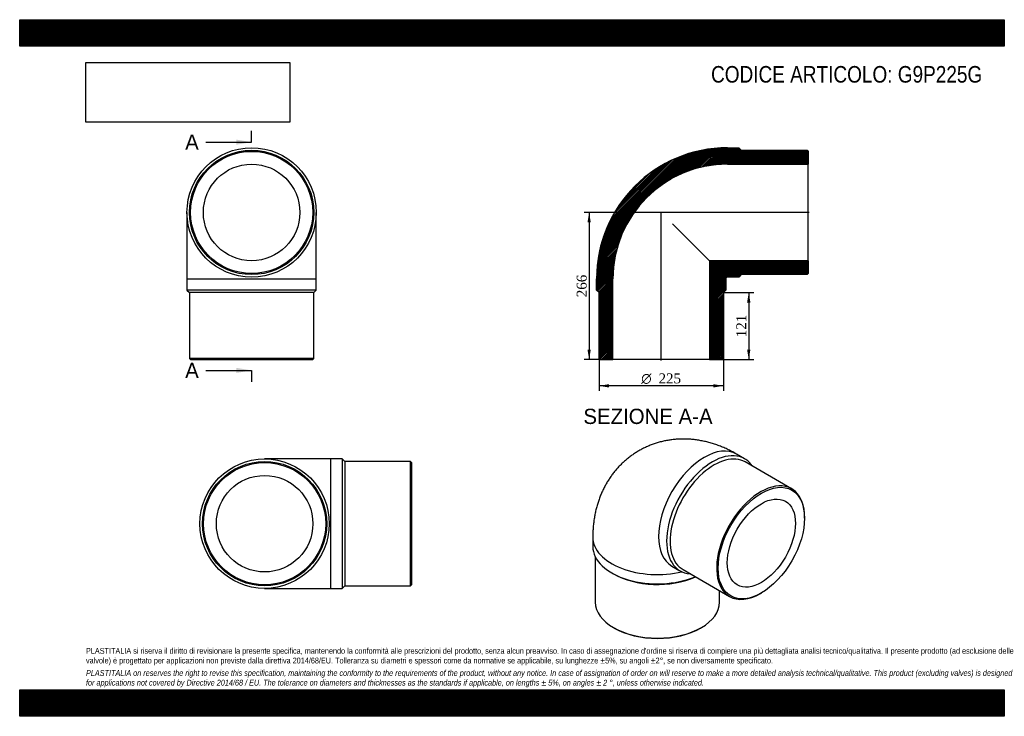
# Model space of a CAD drawing. Header units: millimetres. Extents: x 0 to 1782, y 0 to 1260.
import ezdxf
from ezdxf.enums import TextEntityAlignment as Align
from ezdxf.lldxf.tags import DXFTag

# ---------------------------------------------------------------- set-up
doc = ezdxf.new("R2010")
doc.units = ezdxf.units.MM
doc.header["$LTSCALE"] = 6
for name, color, linetype in [('Default', 7, 'Continuous'), ('DV4_Default', 7, 'Continuous'), ('G9P225G', 7, 'Continuous')]:
    doc.layers.add(name, color=color, linetype=linetype)
doc.styles.add('SEACAD_Solid_Edge_ANSI', font='seans.ttf')
doc.styles.add('SEACAD_Solid_Edge_ANSI1_Symbols', font='semeca1.ttf')
doc.styles.add('SEACAD_Times_New_Roman', font='times.ttf')
tags = doc.linetypes.add('CENTER2', pattern=[28.575, 19.05, -3.175, 3.175, -3.175]).pattern_tags.tags
tags[10:11] = [DXFTag(74, 4), DXFTag(75, 0), DXFTag(340, '0'), DXFTag(46, 0.0), DXFTag(50, 0.0), DXFTag(44, 0.0), DXFTag(45, 0.0)]
tags[8:9] = [DXFTag(74, 4), DXFTag(75, 0), DXFTag(340, '0'), DXFTag(46, 0.0), DXFTag(50, 0.0), DXFTag(44, 0.0), DXFTag(45, 0.0)]
tags[6:7] = [DXFTag(74, 4), DXFTag(75, 0), DXFTag(340, '0'), DXFTag(46, 0.0), DXFTag(50, 0.0), DXFTag(44, 0.0), DXFTag(45, 0.0)]
tags[4:5] = [DXFTag(74, 4), DXFTag(75, 0), DXFTag(340, '0'), DXFTag(46, 0.0), DXFTag(50, 0.0), DXFTag(44, 0.0), DXFTag(45, 0.0)]
doc.dimstyles.new('ANSImm', dxfattribs={"dimtxt": 18, "dimasz": 18, "dimexe": 9, "dimexo": 0, "dimgap": 4.5, "dimtad": 1, "dimdsep": 46, "dimtxsty": 'SEACAD_Times_New_Roman', "dimblk1": '_SE_FILLED', "dimblk2": '_SE_FILLED', "dimsah": 1, "dimcen": 9, "dimazin": 0, "dimtfac": 0.85, "dimtdec": 3, "dimtofl": 0, "dimtmove": 0, "dimatfit": 3, "dimfxl": 1, "dimarcsym": 0})
picture_1 = doc.add_image_def('image1.jpg', size_in_pixel=(4302, 1260))

# ---------------------------------------------------------------- blocks, each defined once
blk = doc.blocks.new('SE')
at = {"layer": 'G9P225G', "color": 7, "linetype": 'Continuous'}
for p, q in [((302.8, 911.4), (302.8, 791.4)), ((536.8, 791.4), (536.8, 911.4)), ((302.8, 791.4), (536.8, 791.4)), ((302.8, 791.4), (302.8, 770.9)), ((536.8, 770.9), (536.8, 791.4)), ((536.8, 770.9), (302.8, 770.9)), ((302.8, 770.9), (307.3, 766.4)), ((532.3, 766.4), (307.3, 766.4)), ((307.3, 766.4), (307.3, 647.4)), ((532.3, 766.4), (536.8, 770.9)), ((532.3, 647.4), (532.3, 766.4)), ((532.3, 647.4), (307.3, 647.4)), ((307.3, 647.4), (309.3, 645.4)), ((309.3, 645.4), (530.3, 645.4)), ((530.3, 645.4), (532.3, 647.4))]:
    blk.add_line(p, q, dxfattribs=at)
for radius in [117, 112.5, 110.5, 87.3]:
    blk.add_circle((419.8, 911.4), radius, dxfattribs=at)
blk = doc.blocks.new('SE1')
at = {"layer": 'G9P225G', "color": 7, "linetype": 'Continuous'}
for p, q in [((1312, 465.9), (1297.5, 474.3)), ((1397.1, 411.6), (1313, 460.2)), ((1420.4, 358.4), (1420.4, 360.1)), ((1037.2, 323.9), (1037.2, 307.2)), ((1041.7, 288.7), (1041.7, 206.4)), ((1180.5, 271.6), (1195, 263.2)), ((1071.5, 259.4), (1074.6, 257.6)), ((1200.5, 265.3), (1284.6, 216.7)), ((1266.7, 206.4), (1266.7, 227.1)), ((1340.9, 222.3), (1342.3, 223.1)), ((1074.6, 160.4), (1076.1, 159.6)), ((1232.3, 159.6), (1233.7, 160.4))]:
    blk.add_line(p, q, dxfattribs=at)
for centre, major_axis, start_param, end_param in [((1239, 372.9), (-58.5, -101.3), 3.141593, 6.283185), ((1253.5, 364.6), (58.5, 101.3), 0, 3.419839), ((1256.7, 362.7), (56.2, 97.4), 0, 3.141593), ((1253.5, 364.6), (58.5, 101.3), 6.004938, 6.283185), ((1340.9, 314.1), (-56.2, -97.4), 2.356194, 6.283185), ((1154.2, 323.9), (-117, 0), 6.282705, 6.283185), ((1154.2, 323.9), (-117, 0), 0, 1.959734), ((1154.2, 307.2), (117, 0), 3.141593, 5.338144), ((1154.2, 303.5), (112.5, 0), 3.926991, 5.372132), ((1340.9, 314.1), (-56.2, -97.4), 0, 0.785398), ((1154.2, 206.4), (112.5, 0), 3.141593, 6.283185), ((1154.2, 204.7), (-110.5, 0), 0.785398, 2.356195)]:
    blk.add_ellipse(centre, major_axis=major_axis, ratio=0.57735, start_param=start_param, end_param=end_param, dxfattribs=at)
for major_axis in [(55.2, 95.7), (43.6, 75.6)]:
    blk.add_ellipse((1342.3, 313.3), major_axis=major_axis, ratio=0.57735, dxfattribs=at)
blk.add_open_spline([(1297.5, 474.3), (1295.7, 475.3), (1291.7, 477.6), (1284.5, 481.3), (1276.4, 485.1), (1268.2, 488.5), (1259.9, 491.5), (1251.6, 494.2), (1243.4, 496.4), (1235.1, 498.2), (1226.8, 499.6), (1218.6, 500.7), (1210.5, 501.3), (1202.4, 501.6), (1194.3, 501.4), (1186.4, 500.9), (1178.6, 500), (1170.8, 498.8), (1163.2, 497.2), (1155.7, 495.2), (1148.4, 492.9), (1141.2, 490.3), (1134.2, 487.3), (1127.3, 484), (1120.7, 480.4), (1114.2, 476.4), (1108, 472.2), (1101.9, 467.7), (1096.1, 462.9), (1090.6, 457.8), (1085.2, 452.5), (1080.1, 446.9), (1075.3, 441.1), (1070.8, 435.1), (1066.5, 428.8), (1062.5, 422.3), (1058.7, 415.6), (1055.3, 408.7), (1052.1, 401.6), (1049.2, 394.3), (1046.6, 386.8), (1044.3, 379.1), (1042.3, 371.2), (1040.7, 363.2), (1039.3, 355), (1038.3, 346.6), (1037.6, 338.2), (1037.2, 330.4), (1037.2, 326), (1037.2, 323.9)], degree=3, knots=[0, 0, 0, 0, 0.015498, 0.039736, 0.063899, 0.087857, 0.111576, 0.135034, 0.158218, 0.181122, 0.203749, 0.226107, 0.24821, 0.270072, 0.29171, 0.313142, 0.334385, 0.355456, 0.376372, 0.39715, 0.417806, 0.438356, 0.458813, 0.479194, 0.499511, 0.519781, 0.540014, 0.560223, 0.580423, 0.600629, 0.620856, 0.641121, 0.661439, 0.681829, 0.702309, 0.722896, 0.743612, 0.764475, 0.785506, 0.806726, 0.828152, 0.849805, 0.871699, 0.893847, 0.916256, 0.938928, 0.961857, 0.98503, 1, 1, 1, 1], dxfattribs=at)
blk = doc.blocks.new('SE2')
at = {"layer": 'G9P225G', "color": 7, "linetype": 'Continuous'}
for p, q in [((563.3, 465.4), (443.3, 465.4)), ((563.3, 231.4), (563.3, 465.4)), ((583.8, 465.4), (563.3, 465.4)), ((583.8, 465.4), (583.8, 231.4)), ((588.3, 460.9), (583.8, 465.4)), ((588.3, 460.9), (588.3, 235.9)), ((707.3, 460.9), (588.3, 460.9)), ((707.3, 235.9), (707.3, 460.9)), ((709.3, 458.9), (707.3, 460.9)), ((709.3, 458.9), (709.3, 237.9)), ((583.8, 231.4), (588.3, 235.9)), ((588.3, 235.9), (707.3, 235.9)), ((707.3, 235.9), (709.3, 237.9)), ((443.3, 231.4), (563.3, 231.4)), ((563.3, 231.4), (583.8, 231.4))]:
    blk.add_line(p, q, dxfattribs=at)
for radius in [117, 112.5, 110.5, 87.3]:
    blk.add_circle((443.3, 348.4), radius, dxfattribs=at)
blk = doc.blocks.new('SE4')
at = {"color": 7, "linetype": 'Continuous', "style": 'SEACAD_Solid_Edge_ANSI'}
blk.add_text('A', height=27.6, dxfattribs=at).set_placement((299.5, 1052.3), align=Align.TOP_LEFT)
blk = doc.blocks.new('SE5')
at = {"color": 7, "linetype": 'Continuous', "style": 'SEACAD_Solid_Edge_ANSI'}
blk.add_text('A', height=27.6, dxfattribs=at).set_placement((299.5, 639.5), align=Align.TOP_LEFT)
blk = doc.blocks.new('SEANNOT_GROUP')
at = {"linetype": 'Continuous'}
blk.add_hatch(color=7, dxfattribs=at).paths.add_polyline_path([(392.2, 1033.9), (419.8, 1038.5), (392.2, 1043.1)])
at = {"color": 7, "linetype": 'Continuous'}
blk.add_lwpolyline([(337, 1038.5), (419.8, 1038.5)], dxfattribs=at)
blk = doc.blocks.new('SEANNOT_GROUP1')
at = {"linetype": 'Continuous'}
blk.add_hatch(color=7, dxfattribs=at).paths.add_polyline_path([(392.2, 621.1), (419.8, 625.7), (392.2, 630.3)])
at = {"color": 7, "linetype": 'Continuous'}
blk.add_lwpolyline([(337, 625.7), (419.8, 625.7)], dxfattribs=at)
blk = doc.blocks.new('SE3')
at = {"layer": 'Default', "color": 7, "linetype": 'CENTER2'}
for p, q in [((419.8, 1038.5), (419.8, 1059.2)), ((419.8, 625.7), (419.8, 605))]:
    blk.add_line(p, q, dxfattribs=at)
at = {"layer": 'Default', "color": 7, "linetype": 'CENTER2', "const_width": 0.0001}
blk.add_lwpolyline([(419.8, 1038.5), (419.8, 625.7)], dxfattribs=at)
at = {"layer": 'Default'}
for name in ['SE4', 'SEANNOT_GROUP', 'SE5', 'SEANNOT_GROUP1']:
    blk.add_blockref(name, (0, 0), dxfattribs=at)
blk = doc.blocks.new('SE6')
at = {"layer": 'G9P225G', "linetype": 'Continuous'}
h = blk.add_hatch(dxfattribs=at)
h.set_pattern_fill('LINE', scale=0.629921, angle=45, style=0)
edge = h.paths.add_edge_path()
edge.add_line((1050.5, 645.4), (1073.7, 645.4))
edge.add_line((1073.7, 645.4), (1073.7, 791.4))
edge.add_arc((1281, 791.4), 207.3, 90, 180, ccw=False)
edge.add_line((1281, 998.7), (1427, 998.7))
edge.add_line((1427, 998.7), (1427, 1021.9))
edge.add_line((1427, 1021.9), (1425, 1023.9))
edge.add_line((1425, 1023.9), (1306, 1023.9))
edge.add_line((1306, 1023.9), (1301.5, 1028.4))
edge.add_line((1301.5, 1028.4), (1281, 1028.4))
edge.add_arc((1281, 791.4), 237, 90, 180)
edge.add_line((1044, 791.4), (1044, 770.9))
edge.add_line((1044, 770.9), (1048.5, 766.4))
edge.add_line((1048.5, 766.4), (1048.5, 647.4))
edge.add_line((1048.5, 647.4), (1050.5, 645.4))
h = blk.add_hatch(dxfattribs=at)
h.set_pattern_fill('LINE', scale=0.629921, angle=45, style=0)
edge = h.paths.add_edge_path()
edge.add_line((1273.5, 766.4), (1278, 770.9))
edge.add_line((1278, 770.9), (1278, 791.4))
edge.add_arc((1281, 791.4), 3, 90, 180, ccw=False)
edge.add_line((1281, 794.4), (1301.5, 794.4))
edge.add_line((1301.5, 794.4), (1306, 798.9))
edge.add_line((1306, 798.9), (1425, 798.9))
edge.add_line((1425, 798.9), (1427, 800.9))
edge.add_line((1427, 800.9), (1427, 824.1))
edge.add_line((1427, 824.1), (1248.3, 824.1))
edge.add_line((1248.3, 824.1), (1248.3, 645.4))
edge.add_line((1248.3, 645.4), (1271.5, 645.4))
edge.add_line((1271.5, 645.4), (1273.5, 647.4))
edge.add_line((1273.5, 647.4), (1273.5, 766.4))
at = {"layer": 'DV4_Default', "color": 7, "linetype": 'CENTER2'}
for p, q in [((1428.8, 911.4), (1160.4, 911.4)), ((1161, 643.7), (1161, 912.1))]:
    blk.add_line(p, q, dxfattribs=at)
at = {"layer": 'G9P225G', "color": 7, "linetype": 'Continuous'}
for p, q in [((1281, 1028.4), (1301.5, 1028.4)), ((1301.5, 1028.4), (1306, 1023.9)), ((1306, 1023.9), (1425, 1023.9)), ((1425, 1023.9), (1427, 1021.9)), ((1427, 1021.9), (1427, 998.7)), ((1281, 998.7), (1427, 998.7)), ((1427, 824.1), (1427, 998.7)), ((1181.6, 890.9), (1248.3, 824.1)), ((1248.3, 824.1), (1248.3, 645.4)), ((1427, 824.1), (1248.3, 824.1)), ((1427, 824.1), (1427, 800.9)), ((1044, 770.9), (1044, 791.4)), ((1073.7, 645.4), (1073.7, 791.4)), ((1278, 791.4), (1278, 770.9)), ((1301.5, 794.4), (1281, 794.4)), ((1306, 798.9), (1301.5, 794.4)), ((1425, 798.9), (1306, 798.9)), ((1427, 800.9), (1425, 798.9)), ((1048.5, 766.4), (1044, 770.9)), ((1048.5, 647.4), (1048.5, 766.4)), ((1278, 770.9), (1273.5, 766.4)), ((1273.5, 766.4), (1273.5, 647.4)), ((1050.5, 645.4), (1048.5, 647.4)), ((1050.5, 645.4), (1073.7, 645.4)), ((1248.3, 645.4), (1073.7, 645.4)), ((1248.3, 645.4), (1271.5, 645.4)), ((1273.5, 647.4), (1271.5, 645.4))]:
    blk.add_line(p, q, dxfattribs=at)
for radius in [237, 207.3, 3]:
    blk.add_arc((1281, 791.4), radius, 90, 180, dxfattribs=at)
blk = doc.blocks.new('GDimGGroup')
at = {"layer": 'Default', "linetype": 'Continuous'}
for points in [[(1066.5, 594.7), (1066.5, 600.7), (1048.5, 597.7)], [(1255.5, 594.7), (1273.5, 597.7), (1255.5, 600.7)]]:
    blk.add_hatch(color=7, dxfattribs=at).paths.add_polyline_path(points)
at = {"layer": 'Default', "color": 7, "linetype": 'Continuous'}
for p, q in [((1048.5, 647.4), (1048.5, 588.7)), ((1273.5, 647.4), (1273.5, 588.7)), ((1273.5, 597.7), (1048.5, 597.7))]:
    blk.add_line(p, q, dxfattribs=at)
for s, style, p in [('O', 'SEACAD_Solid_Edge_ANSI1_Symbols', (1124.9, 620.2)), ('225', 'SEACAD_Times_New_Roman', (1156.2, 620.2))]:
    blk.add_text(s, height=18, dxfattribs=dict(at, style=style)).set_placement(p, align=Align.TOP_LEFT)
blk = doc.blocks.new('DMBLK181')
at = {"layer": 'Default', "linetype": 'Continuous'}
for points in [[(1322.5, 748.4), (1319.5, 766.4), (1316.5, 748.4)], [(1322.5, 663.4), (1316.5, 663.4), (1319.5, 645.4)]]:
    blk.add_hatch(color=7, dxfattribs=at).paths.add_polyline_path(points)
at = {"layer": 'Default', "color": 7, "linetype": 'Continuous'}
for p, q in [((1273.5, 766.4), (1328.5, 766.4)), ((1319.5, 766.4), (1319.5, 645.4)), ((1248.3, 645.4), (1328.5, 645.4))]:
    blk.add_line(p, q, dxfattribs=at)
at = {"layer": 'Default', "color": 7, "linetype": 'Continuous', "style": 'SEACAD_Times_New_Roman'}
blk.add_text('121', height=18, rotation=90, dxfattribs=at).set_placement((1297, 685.5), align=Align.TOP_LEFT)
blk = doc.blocks.new('_SE_FILLED')
at = {"color": 0}
blk.add_line((0, 0), (-1, 0), dxfattribs=at)
blk.add_solid([(0, 0), (-1, -0.1665), (-1, 0.1665), (0, 0)], dxfattribs=at)
blk = doc.blocks.new('DMBLK182')
at = {"layer": 'Default', "linetype": 'Continuous'}
for points in [[(1027.6, 893.4), (1033.6, 893.4), (1030.6, 911.4)], [(1027.6, 663.4), (1030.6, 645.4), (1033.6, 663.4)]]:
    blk.add_hatch(color=7, dxfattribs=at).paths.add_polyline_path(points)
at = {"layer": 'Default', "color": 7, "linetype": 'Continuous'}
for p, q in [((1161, 911.4), (1021.6, 911.4)), ((1030.6, 911.4), (1030.6, 645.4)), ((1073.7, 645.4), (1021.6, 645.4))]:
    blk.add_line(p, q, dxfattribs=at)
at = {"layer": 'Default', "color": 7, "linetype": 'Continuous', "style": 'SEACAD_Times_New_Roman'}
blk.add_text('266', height=18, rotation=90, dxfattribs=at).set_placement((1008.1, 758), align=Align.TOP_LEFT)

msp = doc.modelspace()

# ---------------------------------------------------------------- hatches: boundary and pattern name
at = {"layer": 'Default', "linetype": 'Continuous'}
h = msp.add_hatch(dxfattribs=at)
h.set_pattern_fill('LINE', scale=0.629921, angle=45, style=0)
h.paths.add_polyline_path([(1782, 1212), (1782, 1260), (0, 1260), (0, 1212)])
for points in [[(1782, 1212), (1782, 1260), (0, 1260), (0, 1212)], [(1782, 0), (1782, 48), (0, 48), (0, 0)]]:
    msp.add_hatch(color=7, dxfattribs=at).paths.add_polyline_path(points)
h = msp.add_hatch(dxfattribs=at)
h.set_pattern_fill('LINE', scale=0.629921, angle=45, style=0)
h.paths.add_polyline_path([(1782, 0), (1782, 48), (0, 48), (0, 0)])

# ---------------------------------------------------------------- linework, layer by layer
at = {"layer": 'Default', "color": 7, "linetype": 'Continuous'}
for p, q in [((0, 1260), (1782, 1260)), ((0, 1212), (0, 1260)), ((1782, 1260), (1782, 1212)), ((1782, 1212), (0, 1212)), ((0, 48), (1782, 48)), ((0, 0), (0, 48)), ((1782, 48), (1782, 0)), ((1782, 0), (0, 0))]:
    msp.add_line(p, q, dxfattribs=at)

# ---------------------------------------------------------------- block references
at = {"layer": 'Default'}
for name in ['SE3', 'SE', 'SE6', 'GDimGGroup', 'SE1', 'SE2']:
    msp.add_blockref(name, (0, 0), dxfattribs=at)

# ---------------------------------------------------------------- texts
at = {"layer": 'Default', "color": 7, "linetype": 'Continuous', "style": 'SEACAD_Solid_Edge_ANSI'}
msp.add_text('SEZIONE A-A', height=27.6, dxfattribs=at).set_placement((1020.212, 556.34), align=Align.TOP_LEFT)
at = {"layer": 'Default', "attachment_point": 1}
for s, insert, char_height, width in [('{\\fArial Narrow|b0||i0||c0|p34;\\C7;\\H30.;\\W1.;CODICE ARTICOLO: G9P225G}', (1251.275, 1176.201), 30, 508.86074), ("{\\fArial Narrow|b0||i0||c0|p34;\\C7;\\H10.5;\\W1.;PLASTITALIA si riserva il diritto di revisionare la presente specifica, mantenendo la conformità alle prescrizioni del prodotto, senza alcun preavviso. In caso di assegnazione d'ordine si riserva di compiere una più dettagliata analisi tecnico/qualitativa. Il presente prodotto (ad esclusione delle \\P}{\\fArial Narrow|b0||i0||c0|p34;\\C7;\\H10.5;\\W1.;valvole) è progettato per applicazioni non previste dalla direttiva 2014/68/EU. Tolleranza su diametri e spessori come da normative se applicabile, su lunghezze ±5%, su angoli ±2°, se non diversamente specificato.\\P}{\\fArial Narrow|b0||i0||c0|p34;\\C7;\\H3.;\\W1.;   \\P}{\\fArial Narrow|b0||i1||c0|p34;\\C7;\\H10.5;\\W1.;PLASTITALIA on reserves the right to revise this specification, maintaining the conformity to the requirements of the product, without any notice. In case of assignation of order on will reserve to make a more detailed analysis technical/qualitative. This product (excluding valves) is designed \\P}{\\fArial Narrow|b0||i1||c0|p34;\\C7;\\H10.5;\\W1.;for applications not covered by Directive 2014/68 / EU. The tolerance on diameters and thicknesses as the standards if applicable, on lengths ± 5%, on angles ± 2 °, unless otherwise indicated.\\P}", (120, 123.614), 10.5, 1542)]:
    msp.add_mtext(s, dxfattribs=dict(at, insert=insert, char_height=char_height, width=width))

# ---------------------------------------------------------------- dimensions: what is measured, and where the dimension line sits
at = {"layer": 'Default', "color": 7, "linetype": 'Continuous'}
for base, p1, p2, picture, middle in [((995.429, 671.14), (1161.023, 911.444), (1073.723, 645.444), 'DMBLK182', (1030.646, 778.444)), ((1319.535, 645.444), (1273.523, 766.444), (1248.323, 645.444), 'DMBLK181', (1319.535, 705.944))]:
    dim = msp.add_linear_dim(base=base, p1=p1, p2=p2, angle=90, text='\\A1;<>', dimstyle='ANSImm', dxfattribs=at)
    dim.commit()
    dim.dimension.update_dxf_attribs({"geometry": picture, "text_midpoint": middle, "dimtype": 160})

# ---------------------------------------------------------------- pictures from other files: only their frames are drawn
image = msp.add_image(picture_1, insert=(120, 1074.619), size_in_units=(368.743, 108))
image.dxf.flags = 7

doc.saveas('drawing.dxf')
